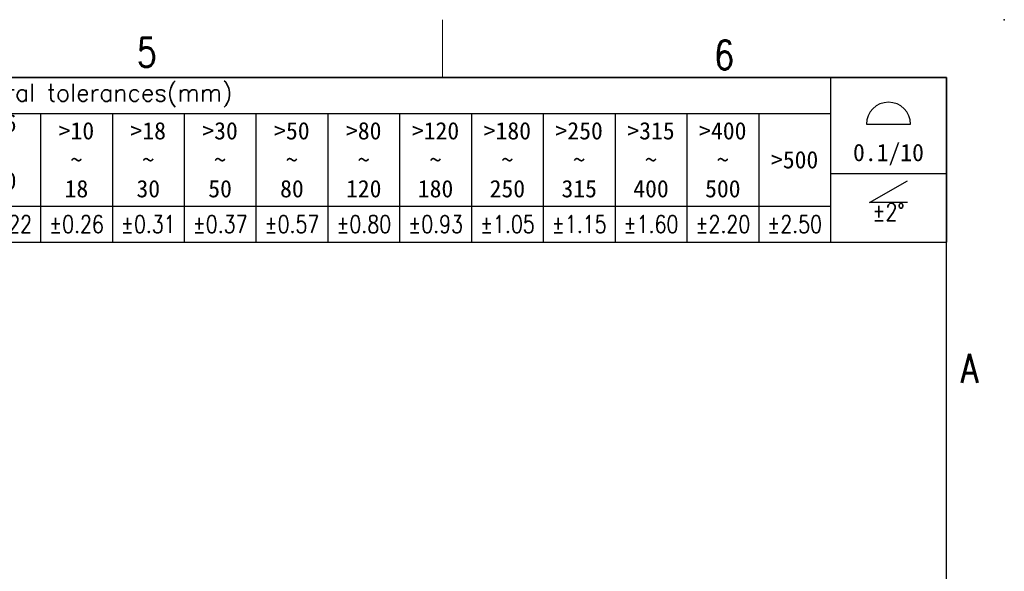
# Model space of a CAD drawing. Header units: inches. Extents: x 2053 to 2350, y -5132 to -4922.
# Tile 25 of 25: x 2265 to 2350, y -4970 to -4922. Entities that reach past the tile are written whole.
import ezdxf
from ezdxf.enums import TextEntityAlignment as Align

# ---------------------------------------------------------------- set-up
doc = ezdxf.new("R2010")
doc.units = ezdxf.units.IN
doc.header["$MEASUREMENT"] = 0
doc.layers.add('TEXT', color=6, linetype='Continuous', lineweight=13)
doc.layers.add('轮廓线', color=7, linetype='Continuous', lineweight=30)
doc.layers.add('尺寸线', color=3, linetype='Continuous')
doc.styles.add('romans-V1.1', font='romans.shx', dxfattribs={"width": 0.8})
doc.styles.add('Romans-高1.8', font='romans.shx', dxfattribs={"width": 0.8, "height": 1.8})
doc.styles.add('romans-高2.5', font='romans.shx', dxfattribs={"width": 0.8, "height": 2.5})
doc.styles.add('romans-高3.5', font='romans.shx', dxfattribs={"width": 0.8, "height": 3.5})
doc.styles.add('宋体-高2.5', font='txt', dxfattribs={"width": 0.8, "height": 2.5})

# ---------------------------------------------------------------- blocks, each defined once
blk = doc.blocks.new('FOR-1754 Rev.1.1-A4客户图')
at = {"layer": 'TEXT'}
blk.add_line((-43.5, 200), (-43.5, 205), dxfattribs=at)
at = {"layer": '轮廓线'}
blk.add_lwpolyline([(-74.666, 0), (0, 0), (0, 200), (-287, 200)], dxfattribs=at)
blk.add_point((5, 205), dxfattribs=at)
at = {"layer": 'TEXT', "style": 'romans-高2.5', "width": 0.8}
for s, p in [('5', (-69.881, 200.924)), ('6', (-20.035, 200.697)), ('A', (1.237, 173.658))]:
    blk.add_text(s, height=2.5, dxfattribs=at).set_placement(p)
at = {"layer": '尺寸线', "style": '宋体-高2.5', "width": 0.8}
blk.add_attdef('/', text='', height=2.5, dxfattribs=at).set_placement((-55.643, 31.973), align=Align.MIDDLE_LEFT)
at = {"layer": '尺寸线', "width": 0.8}
for tag, height, style, p in [('/', 2.5, 'romans-高2.5', (-94.886, 30.436)), ('/', 2.5, 'romans-高2.5', (-96.707, 25.38)), ('/', 2.5, 'romans-高2.5', (-102.11, 20.605)), ('15EDGKNM-3.81-XXP-1Y-1000A(H)', 3.5, 'romans-高3.5', (-40.893, 11.725)), ('CENGMZ_2018.10.18', 2.5, 'romans-高2.5', (-97.539, 6.165)), ('15EDGKNM-3.5-C04', 2.5, 'romans-高2.5', (-47.364, 6.202)), ('T0-1', 2.5, 'romans-高2.5', (-5.688, 6.165)), ('2:1', 2.5, 'romans-高2.5', (-23.284, 1.196)), ('1/1', 2.5, 'romans-高2.5', (-5.772, 1.368))]:
    blk.add_attdef(tag, text='', height=height, dxfattribs=dict(at, style=style)).set_placement(p, align=Align.CENTER)
blk = doc.blocks.new('*T3')
at = {"layer": '尺寸线', "color": 0, "lineweight": -2}
for p, q in [((0, 0), (6.2, 0)), ((0, 0), (0, -3.1)), ((6.2, 0), (12.4, 0)), ((12.4, 0), (18.6, 0)), ((18.6, 0), (24.8, 0)), ((24.8, 0), (31, 0)), ((31, 0), (37.2, 0)), ((37.2, 0), (43.4, 0)), ((43.4, 0), (49.6, 0)), ((49.6, 0), (55.8, 0)), ((55.8, 0), (62, 0)), ((62, 0), (68.2, 0)), ((68.2, 0), (74.4, 0)), ((74.4, 0), (80.6, 0)), ((80.6, 0), (86.8, 0)), ((86.8, 0), (96.8, 0)), ((86.8, 0), (86.8, -3.1)), ((96.8, 0), (96.8, -3.1)), ((0, -3.1), (6.2, -3.1)), ((0, -3.1), (0, -5.909)), ((6.2, -3.1), (12.4, -3.1)), ((6.2, -3.1), (6.2, -5.909)), ((12.4, -3.1), (18.6, -3.1)), ((12.4, -3.1), (12.4, -5.909)), ((18.6, -3.1), (24.8, -3.1)), ((18.6, -3.1), (18.6, -5.909)), ((24.8, -3.1), (31, -3.1)), ((24.8, -3.1), (24.8, -5.909)), ((31, -3.1), (37.2, -3.1)), ((31, -3.1), (31, -5.909)), ((37.2, -3.1), (43.4, -3.1)), ((37.2, -3.1), (37.2, -5.909)), ((43.4, -3.1), (49.6, -3.1)), ((43.4, -3.1), (43.4, -5.909)), ((49.6, -3.1), (55.8, -3.1)), ((49.6, -3.1), (49.6, -5.909)), ((55.8, -3.1), (62, -3.1)), ((55.8, -3.1), (55.8, -5.909)), ((62, -3.1), (68.2, -3.1)), ((62, -3.1), (62, -5.909)), ((68.2, -3.1), (74.4, -3.1)), ((68.2, -3.1), (68.2, -5.909)), ((74.4, -3.1), (80.6, -3.1)), ((74.4, -3.1), (74.4, -5.909)), ((80.6, -3.1), (86.8, -3.1)), ((80.6, -3.1), (80.6, -5.909)), ((86.8, -3.1), (86.8, -5.909)), ((96.8, -3.1), (96.8, -5.909)), ((0, -5.909), (0, -8.291)), ((6.2, -5.909), (6.2, -8.291)), ((12.4, -5.909), (12.4, -8.291)), ((18.6, -5.909), (18.6, -8.291)), ((24.8, -5.909), (24.8, -8.291)), ((31, -5.909), (31, -8.291)), ((37.2, -5.909), (37.2, -8.291)), ((43.4, -5.909), (43.4, -8.291)), ((49.6, -5.909), (49.6, -8.291)), ((55.8, -5.909), (55.8, -8.291)), ((62, -5.909), (62, -8.291)), ((68.2, -5.909), (68.2, -8.291)), ((74.4, -5.909), (74.4, -8.291)), ((80.6, -5.909), (80.6, -8.291)), ((86.8, -5.909), (86.8, -8.291)), ((96.8, -5.909), (96.8, -8.291)), ((0, -8.291), (0, -11.1)), ((6.2, -8.291), (6.2, -11.1)), ((12.4, -8.291), (12.4, -11.1)), ((18.6, -8.291), (18.6, -11.1)), ((24.8, -8.291), (24.8, -11.1)), ((31, -8.291), (31, -11.1)), ((37.2, -8.291), (37.2, -11.1)), ((43.4, -8.291), (43.4, -11.1)), ((49.6, -8.291), (49.6, -11.1)), ((55.8, -8.291), (55.8, -11.1)), ((62, -8.291), (62, -11.1)), ((68.2, -8.291), (68.2, -11.1)), ((74.4, -8.291), (74.4, -11.1)), ((80.6, -8.291), (80.6, -11.1)), ((86.8, -8.291), (96.8, -8.291)), ((86.8, -8.291), (86.8, -11.1)), ((96.8, -8.291), (96.8, -11.1)), ((0, -11.1), (6.2, -11.1)), ((0, -11.1), (0, -14.2)), ((6.2, -11.1), (12.4, -11.1)), ((6.2, -11.1), (6.2, -14.2)), ((12.4, -11.1), (18.6, -11.1)), ((12.4, -11.1), (12.4, -14.2)), ((18.6, -11.1), (24.8, -11.1)), ((18.6, -11.1), (18.6, -14.2)), ((24.8, -11.1), (31, -11.1)), ((24.8, -11.1), (24.8, -14.2)), ((31, -11.1), (37.2, -11.1)), ((31, -11.1), (31, -14.2)), ((37.2, -11.1), (43.4, -11.1)), ((37.2, -11.1), (37.2, -14.2)), ((43.4, -11.1), (49.6, -11.1)), ((43.4, -11.1), (43.4, -14.2)), ((49.6, -11.1), (55.8, -11.1)), ((49.6, -11.1), (49.6, -14.2)), ((55.8, -11.1), (62, -11.1)), ((55.8, -11.1), (55.8, -14.2)), ((62, -11.1), (68.2, -11.1)), ((62, -11.1), (62, -14.2)), ((68.2, -11.1), (74.4, -11.1)), ((68.2, -11.1), (68.2, -14.2)), ((74.4, -11.1), (80.6, -11.1)), ((74.4, -11.1), (74.4, -14.2)), ((80.6, -11.1), (86.8, -11.1)), ((80.6, -11.1), (80.6, -14.2)), ((86.8, -11.1), (86.8, -14.2)), ((96.8, -11.1), (96.8, -14.2)), ((0, -14.2), (6.2, -14.2)), ((6.2, -14.2), (12.4, -14.2)), ((12.4, -14.2), (18.6, -14.2)), ((18.6, -14.2), (24.8, -14.2)), ((24.8, -14.2), (31, -14.2)), ((31, -14.2), (37.2, -14.2)), ((37.2, -14.2), (43.4, -14.2)), ((43.4, -14.2), (49.6, -14.2)), ((49.6, -14.2), (55.8, -14.2)), ((55.8, -14.2), (62, -14.2)), ((62, -14.2), (68.2, -14.2)), ((68.2, -14.2), (74.4, -14.2)), ((74.4, -14.2), (80.6, -14.2)), ((80.6, -14.2), (86.8, -14.2)), ((86.8, -14.2), (96.8, -14.2))]:
    blk.add_line(p, q, dxfattribs=at)
at = {"layer": '尺寸线', "color": 0, "char_height": 1.5}
for s, insert, width, attachment_point in [('{\\fSimSun|b0|i0|c134|p2;\\C256; 未注公差\\Fromans|c134;/General tolerances(mm)}', (0.06, -1.55), 86.68, 4), ('>6\\P~\\P10', (15.5, -3.16), 6.08, 2), ('0\\P~\\P3', (3.1, -7.1), 6.08, 5), ('>3\\P~\\P6', (9.3, -7.1), 6.08, 5), ('>10\\P~\\P18', (21.7, -7.1), 6.08, 5), ('>18\\P~\\P30', (27.9, -7.1), 6.08, 5), ('>30\\P~\\P50', (34.1, -7.1), 6.08, 5), ('>50\\P~\\P80', (40.3, -7.1), 6.08, 5), ('>80\\P~\\P120', (46.5, -7.1), 6.08, 5), ('>120\\P~\\P180', (52.7, -7.1), 6.08, 5), ('>180\\P~\\P250', (58.9, -7.1), 6.08, 5), ('>250\\P~\\P315', (65.1, -7.1), 6.08, 5), ('>315\\P~\\P400', (71.3, -7.1), 6.08, 5), ('>400\\P~\\P500', (77.5, -7.1), 6.08, 5), ('{\\C256;\\P\\P0.1/10}', (91.8, -4.146), 9.88, 5), ('>500', (83.7, -7.1), 6.08, 5)]:
    blk.add_mtext(s, dxfattribs=dict(at, insert=insert, width=width, attachment_point=attachment_point))
for s, insert, width, attachment_point, style in [('±0.12', (3.1, -11.16), 6.08, 2, 'Romans-高1.8'), ('±0.18', (9.3, -11.16), 6.08, 2, 'romans-V1.1'), ('\\P±2%%D', (91.8, -8.351), 9.88, 2, 'romans-V1.1'), ('±0.22', (15.5, -12.65), 6.08, 5, 'romans-V1.1'), ('±0.26', (21.7, -12.65), 6.08, 5, 'romans-V1.1'), ('±0.31', (27.9, -12.65), 6.08, 5, 'romans-V1.1'), ('±0.37', (34.1, -12.65), 6.08, 5, 'romans-V1.1'), ('±0.57', (40.3, -12.65), 6.08, 5, 'romans-V1.1'), ('±0.80', (46.5, -12.65), 6.08, 5, 'romans-V1.1'), ('±0.93', (52.7, -12.65), 6.08, 5, 'romans-V1.1'), ('±1.05', (58.9, -12.65), 6.08, 5, 'romans-V1.1'), ('±1.15', (65.1, -12.65), 6.08, 5, 'romans-V1.1'), ('±1.60', (71.3, -12.65), 6.08, 5, 'romans-V1.1'), ('±2.20', (77.5, -12.65), 6.08, 5, 'romans-V1.1'), ('±2.50', (83.7, -12.65), 6.08, 5, 'romans-V1.1')]:
    blk.add_mtext(s, dxfattribs=dict(at, insert=insert, width=width, attachment_point=attachment_point, style=style))
blk = doc.blocks.new('DIN16742-TG6(NW)Rev.1.1')
at = {"layer": '尺寸线'}
for p, q in [((89.9, 10.175), (93.7, 10.175)), ((90.17, 3.414), (93.43, 5.295)), ((93.43, 3.414), (90.17, 3.414))]:
    blk.add_line(p, q, dxfattribs=at)
blk.add_arc((91.8, 10.175), 1.9, 0, 180, dxfattribs=at)
blk.add_blockref('*T3', (0, 14.2))

msp = doc.modelspace()

# ---------------------------------------------------------------- block references
msp.add_blockref('FOR-1754 Rev.1.1-A4客户图', (2344.894, -5127.439))
at = {"layer": '尺寸线'}
msp.add_blockref('DIN16742-TG6(NW)Rev.1.1', (2248.094, -4941.639), dxfattribs=at)

doc.saveas('drawing.dxf')
